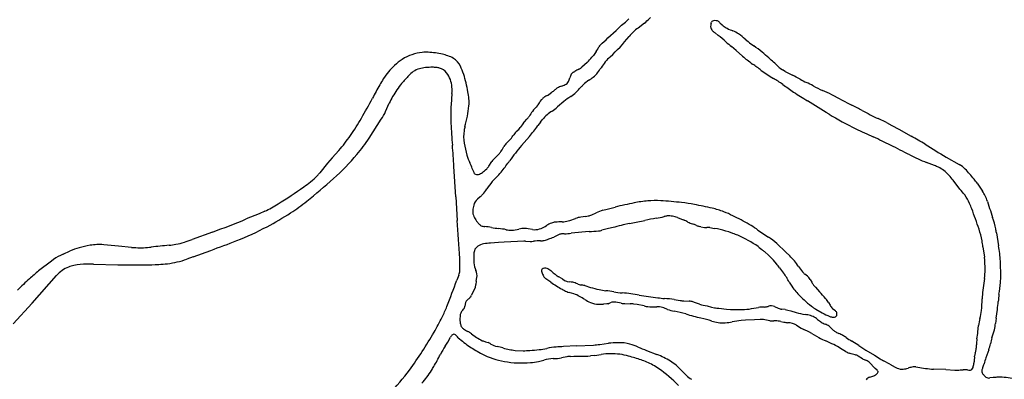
# Model space of a CAD drawing. Extents: x 0.09 to 7.78, y 0.05 to 9.07.
# Tile 10 of 12: x 2.72 to 5.58, y 6.16 to 7.2. Entities that reach past the tile are written whole.
import ezdxf

# ---------------------------------------------------------------- set-up
doc = ezdxf.new("R2010")
doc.units = 0

msp = doc.modelspace()

# ---------------------------------------------------------------- linework, layer by layer
at = {"layer": 'Default', "color": 132, "linetype": 'CONTINUOUS'}
for p, q in [((4.469779, 7.186991), (4.481186, 7.19597)), ((4.536472, 7.193216), (4.540328, 7.196437)), ((4.73075, 7.193564), (4.731763, 7.195958)), ((4.430199, 7.150035), (4.454792, 7.172213)), ((4.454792, 7.172213), (4.464699, 7.182326)), ((4.464699, 7.182326), (4.469779, 7.186991)), ((4.536472, 7.193216), (4.518043, 7.178949)), ((4.756657, 7.194396), (4.762773, 7.188181)), ((4.762773, 7.188181), (4.766057, 7.185371)), ((4.742269, 7.164535), (4.751378, 7.157697)), ((4.830208, 7.146325), (4.83831, 7.139552)), ((4.80395, 7.113534), (4.790319, 7.124773)), ((4.80395, 7.113534), (4.822494, 7.096902)), ((4.384003, 7.093677), (4.388021, 7.098693)), ((4.369851, 7.078954), (4.354673, 7.065148)), ((4.946216, 7.052747), (4.938966, 7.05694)), ((4.946216, 7.052747), (4.967658, 7.04205)), ((3.97629, 6.988378), (3.973542, 6.955101)), ((4.233542, 6.964459), (4.238333, 6.970971)), ((4.254213, 6.982883), (4.258196, 6.985522)), ((4.258196, 6.985522), (4.267387, 6.992294)), ((5.106944, 6.97162), (5.082186, 6.984653)), ((5.106944, 6.97162), (5.140874, 6.954601)), ((3.783208, 6.935887), (3.793681, 6.960279)), ((4.30174, 6.964724), (4.283621, 6.948976)), ((3.73501, 6.858187), (3.77057, 6.912967)), ((4.187016, 6.905358), (4.194579, 6.913465)), ((4.234004, 6.904763), (4.239318, 6.911672)), ((5.241262, 6.90348), (5.217048, 6.91496)), ((3.973188, 6.906215), (3.97343, 6.901141)), ((4.183301, 6.900725), (4.175229, 6.88879)), ((4.183301, 6.900725), (4.187016, 6.905358)), ((4.234004, 6.904763), (4.226466, 6.894528)), ((5.241262, 6.90348), (5.257272, 6.895427)), ((5.257272, 6.895427), (5.277189, 6.884417)), ((5.277189, 6.884417), (5.313166, 6.863836)), ((4.143173, 6.851116), (4.147011, 6.855273)), ((4.201672, 6.86321), (4.178859, 6.836367)), ((4.118871, 6.81902), (4.122228, 6.82437)), ((4.122228, 6.82437), (4.127513, 6.833704)), ((4.143173, 6.851116), (4.135372, 6.843604)), ((3.627218, 6.800556), (3.614299, 6.785381)), ((3.627218, 6.800556), (3.646808, 6.822504)), ((4.112562, 6.811504), (4.101098, 6.80019)), ((5.415455, 6.80283), (5.453429, 6.781396)), ((3.614299, 6.785381), (3.59125, 6.757061)), ((3.987247, 6.687583), (3.982146, 6.775328)), ((4.025227, 6.77103), (4.025313, 6.770934)), ((4.083807, 6.776198), (4.092629, 6.790272)), ((5.381004, 6.778406), (5.35806, 6.787374)), ((5.455486, 6.709752), (5.43593, 6.735252)), ((5.505361, 6.726774), (5.521021, 6.703943)), ((3.987247, 6.687583), (3.991686, 6.618345)), ((4.0583, 6.687436), (4.050263, 6.680596)), ((4.415511, 6.648002), (4.427847, 6.651569)), ((4.427847, 6.651569), (4.451409, 6.65726)), ((3.415218, 6.637771), (3.377168, 6.622549)), ((3.431697, 6.644954), (3.415218, 6.637771)), ((4.364915, 6.629914), (4.351926, 6.628057)), ((4.364915, 6.629914), (4.372944, 6.631488)), ((4.383207, 6.634827), (4.396608, 6.640669)), ((4.632728, 6.627071), (4.639705, 6.624086)), ((5.543986, 6.646844), (5.550611, 6.627194)), ((4.211254, 6.59173), (4.198104, 6.594261)), ((4.428058, 6.593891), (4.413041, 6.58956)), ((4.441101, 6.596759), (4.428058, 6.593891)), ((4.450806, 6.599154), (4.441101, 6.596759)), ((4.492776, 6.609269), (4.475028, 6.605121)), ((4.492776, 6.609269), (4.517501, 6.613947)), ((4.669887, 6.610406), (4.679913, 6.607198)), ((4.700963, 6.599595), (4.695893, 6.600729)), ((4.700963, 6.599595), (4.711571, 6.598212)), ((4.726914, 6.597583), (4.741004, 6.594877)), ((3.278785, 6.584464), (3.219542, 6.562825)), ((4.211254, 6.59173), (4.215764, 6.591327)), ((4.284731, 6.575896), (4.272809, 6.569749)), ((4.375842, 6.585979), (4.323293, 6.58115)), ((4.781999, 6.584846), (4.773438, 6.587427)), ((4.794575, 6.58022), (4.781999, 6.584846)), ((5.561578, 6.582305), (5.567724, 6.544369)), ((3.005551, 6.543167), (2.962325, 6.547382)), ((3.043238, 6.539921), (3.005551, 6.543167)), ((3.043238, 6.539921), (3.056244, 6.539081)), ((4.112252, 6.55432), (4.088701, 6.552282)), ((4.12809, 6.555246), (4.112252, 6.55432)), ((4.166799, 6.556852), (4.12809, 6.555246)), ((4.185104, 6.557697), (4.166799, 6.556852)), ((4.190624, 6.557747), (4.185104, 6.557697)), ((4.190624, 6.557747), (4.204239, 6.557363)), ((4.948595, 6.526073), (4.921755, 6.551051)), ((5.522428, 6.541666), (5.526557, 6.511038)), ((2.844333, 6.520512), (2.836126, 6.516606)), ((2.844333, 6.520512), (2.864413, 6.529419)), ((3.2228, 6.512052), (3.204011, 6.505414)), ((3.2228, 6.512052), (3.274079, 6.531161)), ((4.896945, 6.51766), (4.888668, 6.525422)), ((4.948595, 6.526073), (4.959877, 6.514974)), ((2.81016, 6.500055), (2.772916, 6.471041)), ((2.932114, 6.491166), (2.912979, 6.491067)), ((2.932114, 6.491166), (3.003263, 6.48936)), ((4.920844, 6.492267), (4.912377, 6.502477)), ((2.753831, 6.377677), (2.82533, 6.457528)), ((3.994197, 6.454243), (3.990535, 6.444355)), ((3.995994, 6.458454), (3.994197, 6.454243)), ((3.995994, 6.458454), (3.997648, 6.462759)), ((4.047045, 6.441152), (4.048509, 6.452124)), ((4.2944, 6.450317), (4.287302, 6.453851)), ((5.011793, 6.455512), (5.003991, 6.461613)), ((5.011793, 6.455512), (5.015075, 6.452496)), ((4.04347, 6.421944), (4.036831, 6.409118)), ((4.047045, 6.441152), (4.046099, 6.431349)), ((4.252844, 6.44604), (4.249529, 6.448451)), ((4.264316, 6.438441), (4.252844, 6.44604)), ((4.2944, 6.450317), (4.29835, 6.448005)), ((4.29835, 6.448005), (4.303934, 6.443768)), ((4.309421, 6.441436), (4.311967, 6.440795)), ((4.311967, 6.440795), (4.319099, 6.439575)), ((4.362781, 6.428345), (4.379321, 6.42341)), ((5.019657, 6.446344), (5.024205, 6.438007)), ((5.034363, 6.42363), (5.029276, 6.430041)), ((5.034363, 6.42363), (5.04629, 6.410345)), ((5.526984, 6.449061), (5.522299, 6.415072)), ((4.036831, 6.409118), (4.033427, 6.401023)), ((4.331619, 6.404498), (4.317712, 6.408602)), ((4.521476, 6.401008), (4.575705, 6.393211)), ((2.699129, 6.316696), (2.753831, 6.377677)), ((4.015712, 6.379237), (4.013952, 6.368844)), ((4.427152, 6.375093), (4.417914, 6.374521)), ((4.430975, 6.375784), (4.427152, 6.375093)), ((4.441754, 6.379913), (4.437393, 6.378317)), ((4.468913, 6.377064), (4.453228, 6.379845)), ((4.479892, 6.375961), (4.49508, 6.375589)), ((4.515811, 6.37334), (4.506168, 6.374797)), ((4.536136, 6.369155), (4.515811, 6.37334)), ((4.580966, 6.366287), (4.572822, 6.366474)), ((4.623399, 6.388059), (4.640717, 6.385248)), ((4.651326, 6.383978), (4.666772, 6.383063)), ((4.696982, 6.374319), (4.682955, 6.379481)), ((4.71903, 6.369263), (4.731924, 6.365909)), ((4.731924, 6.365909), (4.74097, 6.363915)), ((4.915192, 6.36748), (4.92623, 6.362426)), ((5.07241, 6.378778), (5.077072, 6.371007)), ((4.753361, 6.362366), (4.775712, 6.359831)), ((4.775712, 6.359831), (4.787672, 6.358885)), ((4.946883, 6.358524), (4.936771, 6.359828)), ((4.946883, 6.358524), (4.954132, 6.357239)), ((4.954132, 6.357239), (4.962673, 6.35494)), ((4.962673, 6.35494), (4.978783, 6.349968)), ((5.035741, 6.359866), (5.054285, 6.349412)), ((5.084371, 6.361986), (5.090912, 6.356791)), ((5.560784, 6.333587), (5.564493, 6.35915)), ((4.830872, 6.327638), (4.818016, 6.326517)), ((4.856924, 6.328859), (4.830872, 6.327638)), ((4.873957, 6.329719), (4.856924, 6.328859)), ((4.902044, 6.326175), (4.886822, 6.328919)), ((4.933798, 6.324176), (4.930153, 6.324847)), ((4.933798, 6.324176), (4.942829, 6.322166)), ((4.979856, 6.312902), (4.992837, 6.304873)), ((5.507707, 6.293865), (5.509039, 6.312083)), ((5.560784, 6.333587), (5.558813, 6.31845)), ((4.033395, 6.288238), (4.048225, 6.277678)), ((5.015249, 6.29369), (5.001086, 6.300294)), ((5.023943, 6.289222), (5.015249, 6.29369)), ((5.023943, 6.289222), (5.044887, 6.276826)), ((3.964106, 6.263618), (3.972061, 6.277812)), ((4.073922, 6.264854), (4.081331, 6.262387)), ((4.338629, 6.252755), (4.301332, 6.250609)), ((4.338629, 6.252755), (4.388034, 6.255306)), ((4.407068, 6.257194), (4.431701, 6.260245)), ((5.160518, 6.254351), (5.140478, 6.266397)), ((5.160518, 6.254351), (5.181263, 6.240804)), ((4.160206, 6.239782), (4.183273, 6.238791)), ((4.310606, 6.221101), (4.295605, 6.218152)), ((4.321463, 6.222354), (4.331612, 6.222564)), ((4.331612, 6.222564), (4.346255, 6.222385)), ((4.391703, 6.225118), (4.379796, 6.223686)), ((4.391703, 6.225118), (4.410264, 6.227936)), ((4.542571, 6.239482), (4.573202, 6.227709)), ((5.12213, 6.236754), (5.107989, 6.245646)), ((5.138925, 6.229985), (5.132531, 6.231869)), ((5.150296, 6.226995), (5.138925, 6.229985)), ((5.171428, 6.215094), (5.158869, 6.223191)), ((5.181263, 6.240804), (5.206493, 6.225634)), ((5.206493, 6.225634), (5.223537, 6.214737)), ((5.539464, 6.241373), (5.531097, 6.218243)), ((4.228112, 6.207584), (4.243565, 6.211538)), ((5.205268, 6.189688), (5.194309, 6.202388)), ((5.251593, 6.199636), (5.232525, 6.209644)), ((5.251593, 6.199636), (5.26673, 6.191053)), ((5.495684, 6.201218), (5.497258, 6.208631)), ((5.497258, 6.208631), (5.498123, 6.213578)), ((5.193069, 6.161732), (5.201366, 6.164323)), ((5.208497, 6.18672), (5.205268, 6.189688)), ((5.214277, 6.182038), (5.208497, 6.18672)), ((5.26673, 6.191053), (5.272172, 6.188342)), ((5.319206, 6.19152), (5.314889, 6.190895)), ((5.327397, 6.191364), (5.355489, 6.187362)), ((5.41439, 6.183897), (5.37879, 6.184966)), ((5.41439, 6.183897), (5.44035, 6.182498)), ((5.44035, 6.182498), (5.447259, 6.182305)), ((5.552562, 6.160505), (5.542436, 6.159263))]:
    msp.add_line(p, q, dxfattribs=at)
for centre, radius, start, end in [((4.431191, 7.254824), 0.077223, 310.347718, 320.819826), ((4.458357, 7.294569), 0.127864, 309.872026, 318.678137), ((4.738366, 7.192192), 0.007601, 118.030192, 150.296424), ((4.742716, 7.182079), 0.018594, 69.905843, 115.218823), ((4.741067, 7.17963), 0.021473, 43.445892, 68.018155), ((4.611692, 7.052991), 0.156958, 126.630361, 139.734619), ((4.74795, 7.184166), 0.018651, 169.937781, 197.2653), ((4.766056, 7.183687), 0.036662, 164.371057, 174.148878), ((4.751599, 7.187055), 0.023054, 201.432631, 226.997944), ((4.784441, 7.21862), 0.068583, 224.917062, 232.055372), ((4.807939, 7.239448), 0.068399, 232.242844, 243.515004), ((4.893073, 7.410312), 0.259298, 243.515004, 247.646815), ((4.755242, 7.075132), 0.103115, 57.288092, 67.646815), ((4.19294, 7.389184), 0.336875, 309.766544, 314.772711), ((4.09436, 7.468228), 0.50648, 312.568066, 321.716503), ((4.599281, 6.955087), 0.253347, 46.391007, 53.104929), ((5.020634, 7.414213), 0.369893, 228.186283, 231.489897), ((4.713776, 7.022089), 0.170268, 46.857332, 55.193275), ((5.06771, 7.433893), 0.373177, 232.068286, 235.310661), ((4.581388, 6.97129), 0.231566, 143.114416, 146.620378), ((4.347083, 7.147119), 0.061376, 323.114416, 338.066376), ((4.420849, 7.116558), 0.018484, 132.234401, 155.602539), ((4.681682, 6.876177), 0.305104, 49.698705, 55.310661), ((3.930228, 6.938674), 0.178525, 123.464278, 132.764672), ((3.90101, 6.982878), 0.125537, 95.036832, 123.464278), ((3.901786, 6.974073), 0.134377, 87.803955, 95.036832), ((3.898746, 6.894812), 0.213696, 76.464687, 87.803955), ((3.908339, 6.934658), 0.172711, 70.938238, 76.464687), ((3.938019, 7.020555), 0.081831, 58.762105, 70.938238), ((3.950654, 7.043545), 0.055633, 25.968445, 57.609502), ((4.12506, 7.328401), 0.349495, 314.460302, 317.808679), ((4.540673, 6.982323), 0.153292, 132.568066, 148.085388), ((4.97636, 7.268462), 0.23045, 228.112142, 232.293675), ((5.125281, 7.461098), 0.473938, 232.293675, 234.726731), ((3.507209, 5.491349), 2.120905, 48.987881, 49.698705), ((4.380719, 6.495778), 0.789779, 46.344063, 48.987881), ((3.942805, 6.925075), 0.197048, 132.764672, 147.611948), ((3.899609, 6.998079), 0.064851, 106.323311, 123.770322), ((3.907632, 6.970683), 0.093398, 95.324439, 106.323311), ((3.918883, 6.849967), 0.214637, 89.676873, 95.324439), ((3.919449, 6.950416), 0.114187, 84.25665, 89.676873), ((3.925674, 7.012312), 0.051978, 73.485442, 84.25665), ((3.927631, 7.021655), 0.042471, 39.018173, 72.433054), ((3.863148, 6.997876), 0.154326, 17.393553, 26.986224), ((4.3727, 6.999919), 0.065039, 114.961581, 126.197367), ((4.329406, 7.092926), 0.037551, 294.961581, 312.288941), ((4.250239, 7.163205), 0.188863, 322.712897, 328.085388), ((4.332769, 6.340686), 0.898432, 52.7213, 54.726731), ((5.078175, 7.319927), 0.332236, 232.7213, 239.992066), ((4.98549, 7.12961), 0.086286, 226.344063, 237.371949), ((4.119103, 6.813245), 0.405823, 147.611948, 150.443865), ((4.161795, 6.729913), 0.439236, 135.04098, 139.095281), ((3.910844, 6.988612), 0.079071, 126.726324, 139.201661), ((3.913995, 7.009156), 0.060945, 19.000043, 40.077472), ((3.885242, 6.999255), 0.091355, 4.810182, 19.000043), ((3.607781, 6.917881), 0.421929, 10.300768, 17.393553), ((4.278776, 7.044094), 0.042318, 329.826867, 345.810231), ((4.352469, 7.028405), 0.033096, 151.160367, 170.758386), ((4.334612, 7.038901), 0.012404, 128.653985, 153.841568), ((4.336274, 7.0346), 0.016859, 109.572391, 123.931042), ((4.322897, 7.069684), 0.020697, 291.928549, 303.397263), ((4.440644, 6.928037), 0.118636, 123.696791, 133.726237), ((4.242874, 7.224616), 0.237835, 303.696791, 307.551772), ((4.346338, 7.090032), 0.068077, 307.551772, 322.712897), ((4.715983, 6.692792), 0.391975, 55.263171, 59.992066), ((4.79886, 6.703681), 0.378136, 59.654311, 63.48722), ((5.124033, 7.272751), 0.277336, 241.076073, 245.476476), ((5.062574, 6.278234), 1.490432, 150.443865, 152.141643), ((4.067241, 6.824352), 0.30608, 140.866992, 149.469248), ((3.865096, 6.99756), 0.111573, 355.279646, 364.810182), ((4.20648, 7.081219), 0.107783, 304.408347, 309.900042), ((4.313608, 6.956754), 0.056468, 121.623054, 132.28185), ((4.317135, 6.939492), 0.073266, 107.384427, 116.888138), ((4.234687, 7.155692), 0.15832, 292.488384, 296.622075), ((4.299674, 7.030638), 0.017524, 289.872458, 333.52021), ((4.173644, 7.164425), 0.237929, 313.526873, 318.325362), ((4.448938, 6.919366), 0.130636, 133.726237, 138.325362), ((5.559422, 7.850072), 1.040196, 233.407011, 235.560666), ((4.90708, 6.797209), 0.245358, 60.468351, 65.476476), ((5.154554, 7.234055), 0.256716, 240.468351, 247.318788), ((4.927571, 6.690934), 0.331929, 62.237363, 67.318788), ((2.197331, 7.792636), 1.750407, 329.964438, 332.141643), ((3.952074, 6.892274), 0.172375, 149.469248, 156.763969), ((3.868141, 6.962151), 0.157878, 356.392169, 371.389574), ((4.265736, 6.9498), 0.034629, 127.661195, 142.310576), ((4.295864, 6.90108), 0.091796, 116.98317, 123.965476), ((4.51397, 6.698058), 0.340811, 124.272856, 128.514943), ((4.243644, 7.094744), 0.139226, 304.272856, 312.389166), ((5.507423, 7.813761), 0.981097, 236.866026, 239.635043), ((2.0007, 2.070379), 5.748398, 57.67918, 58.415297), ((4.236289, 6.933405), 0.263641, 175.279646, 179.153714), ((3.750146, 6.977849), 0.27675, 348.357042, 354.685493), ((4.574883, 6.638591), 0.470337, 138.093073, 140.744022), ((4.072189, 7.07514), 0.195665, 321.276808, 325.551579), ((4.180369, 7.067782), 0.157403, 303.768085, 310.993466), ((4.793462, 6.261963), 0.774883, 60.877534, 63.362666), ((5.558505, 7.635207), 0.797088, 240.877534, 244.63517), ((3.035026, 7.308299), 0.782773, 325.547941, 329.964438), ((3.617708, 7.012198), 0.182246, 327.010493, 335.246102), ((4.470615, 6.929944), 0.497992, 179.153714, 182.731084), ((3.379768, 7.054166), 0.654908, 345.629816, 348.357042), ((4.144895, 6.959815), 0.067948, 316.988198, 325.264505), ((4.49881, 6.73562), 0.351073, 145.153842, 148.107833), ((4.312947, 6.855046), 0.092885, 130.16103, 142.436752), ((4.381628, 6.766782), 0.204683, 123.768085, 128.919079), ((5.570647, 7.744855), 0.955777, 238.702291, 244.023582), ((5.65401, 6.981309), 1.682491, 182.731084, 184.900352), ((4.161203, 6.853961), 0.151766, 165.629816, 170.044511), ((4.121684, 6.929967), 0.067547, 310.834917, 322.43872), ((3.7642, 7.235015), 0.574127, 319.638944, 323.626085), ((6.096471, 8.824083), 2.156286, 244.023582, 245.524708), ((3.326794, 7.108132), 0.428944, 318.249451, 325.547941), ((3.360179, 7.101508), 0.446882, 319.432261, 327.010493), ((4.115189, 6.862038), 0.105048, 170.044511, 190.350298), ((4.014179, 6.958811), 0.168417, 322.064622, 327.393017), ((4.205217, 6.833313), 0.060202, 130.834917, 144.752934), ((4.606649, 5.551227), 1.439705, 63.299988, 65.524708), ((4.8548, 6.013827), 0.96572, 58.85357, 61.664293), ((1.713392, 6.643455), 2.272583, 3.326629, 4.900352), ((4.269776, 6.885106), 0.261314, 189.236176, 197.101251), ((4.168379, 6.809331), 0.047582, 133.921495, 149.187145), ((4.705464, 6.388808), 0.691102, 139.638944, 144.297474), ((-1.319866, -6.232332), 14.629696, 63.056067, 63.299988), ((6.438136, 8.539047), 2.015025, 237.460621, 239.500707), ((3.219482, 7.206006), 0.621839, 311.492786, 320.549195), ((4.198241, 6.863098), 0.18647, 197.101251, 204.447831), ((4.154932, 6.745643), 0.076639, 134.623248, 144.385717), ((4.063757, 6.858876), 0.068015, 315.854384, 324.127895), ((5.55813, 7.299214), 0.549552, 243.056067, 248.650258), ((3.201993, 6.410176), 0.907902, 22.258627, 24.447831), ((3.989331, 6.858019), 0.125517, 307.152839, 314.524266), ((4.039628, 6.806879), 0.053787, 314.524266, 325.220535), ((3.547326, 7.221092), 0.735075, 321.472557, 324.297474), ((5.309972, 6.596686), 0.19511, 64.851528, 68.650258), ((5.351736, 6.685647), 0.096832, 54.112826, 64.851528), ((5.414751, 6.712872), 0.078686, 44.546259, 60.557191), ((4.940333, 6.277908), 0.722277, 39.651295, 42.736946), ((2.130851, 8.436792), 2.264992, 308.912657, 311.492786), ((3.454414, 6.870833), 0.177938, 308.259984, 317.023574), ((3.445679, 6.878971), 0.189876, 317.023574, 320.055027), ((4.049735, 6.76602), 0.014099, 237.889929, 287.334016), ((4.046032, 6.78319), 0.031632, 284.469405, 307.152839), ((4.493958, 6.373123), 0.537087, 135.815297, 138.167091), ((3.909651, 6.932602), 0.271927, 317.089408, 321.472557), ((5.342168, 6.677102), 0.1094, 41.575785, 52.676026), ((5.227727, 6.575583), 0.262379, 37.484331, 41.575785), ((5.336868, 6.611199), 0.204322, 34.4474, 38.647162), ((2.698491, 7.905803), 1.459867, 301.898971, 305.426971), ((3.25356, 7.125523), 0.502297, 305.426971, 308.259984), ((3.989771, 6.764855), 0.103839, 316.702621, 328.438807), ((4.20192, 6.634538), 0.145139, 138.167091, 148.438807), ((5.048509, 6.374267), 0.527428, 37.109796, 39.499914), ((4.073728, 6.654345), 0.035209, 131.791984, 165.97633), ((3.994683, 6.766736), 0.101665, 308.737344, 314.031283), ((5.370343, 6.617755), 0.123864, 23.824992, 37.109796), ((5.428918, 6.640767), 0.111688, 26.337053, 34.4474), ((5.412114, 6.637055), 0.128461, 16.714232, 24.49538), ((3.291206, 6.940066), 0.326847, 295.457178, 303.146106), ((3.20761, 7.102953), 0.550776, 302.857313, 308.912657), ((4.120185, 6.64097), 0.083541, 164.79721, 175.910482), ((4.766043, 5.35467), 1.340051, 101.134936, 103.57938), ((4.585548, 6.271699), 0.405427, 95.562491, 101.134936), ((4.568336, 6.448431), 0.227859, 86.060075, 95.562491), ((4.460666, 4.885131), 1.794863, 84.105164, 86.060075), ((4.605118, 6.284198), 0.388358, 78.575124, 84.105164), ((4.033107, 3.453682), 3.276094, 77.643268, 78.575124), ((4.686494, 6.436192), 0.222853, 68.588434, 77.643268), ((5.239595, 6.56002), 0.266792, 20.300873, 23.824992), ((3.217115, 5.811847), 2.423221, 18.799926, 20.300873), ((6.13095, 6.852911), 0.622085, 196.714232, 199.344774), ((2.634581, 8.394723), 1.921467, 289.588752, 292.734948), ((3.003927, 7.418312), 0.926193, 297.931815, 302.857313), ((4.072357, 6.64439), 0.035591, 175.910482, 191.630111), ((4.073453, 6.645453), 0.036888, 192.90483, 205.75022), ((4.115679, 6.66582), 0.083769, 205.75022, 216.008761), ((4.218856, 6.934302), 0.331421, 286.772846, 290.623113), ((4.364516, 6.539973), 0.08898, 98.134624, 108.97164), ((4.353634, 6.708289), 0.079192, 284.112922, 291.927585), ((4.463124, 6.497241), 0.1581, 107.526848, 114.879873), ((4.610855, 6.321349), 0.305841, 97.498396, 103.74855), ((4.535733, 6.841386), 0.219652, 279.22426, 285.35257), ((4.609013, 6.574484), 0.057127, 95.788359, 105.35257), ((4.608421, 6.580325), 0.051256, 78.44831, 95.788359), ((4.604939, 6.544803), 0.086835, 71.33569, 80.891983), ((4.677442, 6.702689), 0.087193, 244.354339, 251.97058), ((4.649468, 6.341769), 0.324276, 63.518514, 68.588434), ((4.169026, 5.377371), 1.401722, 61.303174, 63.518514), ((5.297637, 6.541906), 0.266964, 11.167032, 18.631004), ((3.042643, 7.34529), 0.843542, 291.337734, 297.931815), ((-4.445832, 6.008228), 8.459548, 3.385895, 4.135858), ((4.110776, 6.659487), 0.076112, 214.321623, 222.583765), ((4.071511, 6.623402), 0.022785, 222.583765, 244.470075), ((4.074558, 6.633946), 0.033661, 247.526902, 264.939402), ((4.050422, 6.361384), 0.239968, 80.182233, 84.939402), ((4.152312, 6.950179), 0.357577, 260.182233, 263.531265), ((4.079749, 6.310197), 0.286505, 79.015281, 83.531265), ((4.191894, 6.496611), 0.098546, 91.963962, 102.155215), ((4.189254, 6.548277), 0.046828, 79.105585, 90.901504), ((4.216839, 6.640642), 0.049328, 268.751136, 292.864481), ((4.195468, 6.691322), 0.104328, 292.864481, 302.627361), ((4.295553, 6.534987), 0.081299, 111.24203, 122.627361), ((4.282025, 6.566358), 0.047174, 95.913797, 109.732247), ((4.300353, 6.389425), 0.225054, 90.739706, 95.913797), ((4.294948, 6.690298), 0.075879, 271.887514, 284.929691), ((4.529256, 6.332847), 0.277622, 101.264119, 106.414263), ((4.443263, 7.006316), 0.39933, 280.71394, 283.74855), ((4.633358, 6.567249), 0.055241, 57.258136, 71.97058), ((4.684704, 6.648546), 0.040916, 238.353545, 248.768793), ((4.662127, 6.551613), 0.058361, 63.555008, 72.256279), ((4.712116, 6.652116), 0.053887, 243.555008, 252.47952), ((4.717384, 6.64279), 0.044955, 262.571428, 271.285174), ((4.72106, 6.54594), 0.051974, 83.53322, 92.942532), ((4.701702, 6.349451), 0.248552, 73.224968, 80.902002), ((4.730232, 6.415253), 0.221926, 53.398228, 59.730627), ((4.149712, 6.670634), 0.08066, 259.015281, 270.003026), ((4.144749, 6.704482), 0.114615, 272.4838, 283.314542), ((4.213366, 6.712234), 0.154387, 286.776251, 292.645058), ((4.302681, 6.538033), 0.041902, 103.445283, 115.363663), ((4.301917, 6.535572), 0.044138, 87.970503, 101.737917), ((4.303786, 6.710009), 0.130328, 269.865664, 278.608349), ((4.316222, 7.674477), 1.090129, 273.135102, 274.578559), ((4.394918, 6.663437), 0.076067, 276.283568, 283.783522), ((4.759402, 6.466536), 0.119001, 65.671613, 72.808136), ((4.689996, 6.291236), 0.307458, 54.698064, 67.344508), ((5.394504, 7.343856), 0.919855, 234.669128, 237.319783), ((4.806409, 6.427108), 0.169311, 47.057541, 57.319783), ((5.293128, 6.518577), 0.230211, 10.090373, 18.799926), ((5.230812, 6.528714), 0.335079, 9.203048, 11.167032), ((2.940155, 6.358678), 0.186788, 105.293881, 113.922352), ((2.980796, 6.210058), 0.340864, 99.859725, 105.293881), ((2.947892, 6.399371), 0.148713, 84.430793, 99.859725), ((3.068994, 6.816509), 0.277721, 267.368648, 276.592359), ((3.392435, 4.017815), 2.539602, 95.416052, 96.592359), ((3.128516, 6.801468), 0.256535, 275.416052, 279.891325), ((3.142233, 6.7228), 0.17668, 279.891325, 288.132062), ((3.049122, 7.007135), 0.475872, 288.132062, 290.984787), ((2.21545, 9.458965), 3.113315, 289.878872, 291.363469), ((4.064653, 6.52326), 0.024043, 122.84089, 163.120341), ((4.076596, 6.504757), 0.046066, 99.988111, 122.84089), ((4.094649, 6.402252), 0.150148, 92.270182, 99.988111), ((4.206946, 6.653268), 0.095943, 268.383322, 274.256616), ((4.231152, 6.422731), 0.135936, 88.832946, 97.220393), ((4.233455, 6.601743), 0.043106, 270.619266, 285.412236), ((4.20474, 6.705906), 0.151155, 285.412236, 290.60212), ((4.993359, 6.684635), 0.189992, 228.582684, 233.986819), ((5.155981, 6.494171), 0.369512, 7.384902, 10.090373), ((5.211715, 6.479899), 0.361799, 3.167904, 10.264509), ((2.910591, 6.371135), 0.163422, 117.107395, 127.919189), ((3.617834, 6.485306), 0.381781, 358.320514, 363.385895), ((4.222755, 6.513468), 0.183265, 178.97601, 185.853603), ((4.089048, 6.515858), 0.049536, 163.120341, 178.97601), ((4.838528, 6.469018), 0.075468, 48.364778, 55.153764), ((4.792771, 6.396345), 0.159905, 41.584061, 49.347099), ((4.763688, 6.322898), 0.27456, 40.244265, 44.392971), ((5.286096, 6.478623), 0.242636, 359.258313, 367.677502), ((2.89238, 6.400986), 0.087708, 111.536111, 139.859415), ((2.894325, 6.396057), 0.093007, 101.666823, 111.536111), ((2.913958, 6.300974), 0.190096, 90.295163, 101.666823), ((3.056879, 8.601106), 2.112427, 268.545609, 270.680543), ((3.069946, 7.500987), 1.01223, 270.680543, 272.983303), ((3.103084, 6.865134), 0.375514, 272.983303, 276.876544), ((3.116642, 6.752714), 0.26228, 276.876544, 289.457824), ((4.101529, 6.498742), 0.061211, 183.713861, 205.255204), ((4.247297, 6.466181), 0.013484, 64.653696, 129.078919), ((4.787994, 6.375817), 0.176663, 36.361638, 41.236057), ((5.105037, 6.594731), 0.208766, 213.154609, 218.657985), ((4.798662, 6.3525), 0.22874, 35.212049, 40.244265), ((5.135613, 6.579862), 0.17786, 212.463895, 218.89694), ((4.674358, 6.450158), 0.899979, 0.501181, 3.167904), ((3.075666, 6.082411), 0.492637, 127.919189, 131.97805), ((3.954471, 6.475436), 0.045, 343.63778, 358.320514), ((4.017128, 6.458927), 0.03211, 347.769579, 385.255204), ((4.248983, 6.471774), 0.012155, 173.897862, 199.804958), ((4.242724, 6.472273), 0.00588, 131.909339, 172.248548), ((4.336882, 6.507023), 0.106851, 201.6192, 208.424029), ((4.264044, 6.4676), 0.024029, 208.424029, 232.83751), ((4.241741, 6.449262), 0.031232, 57.4051, 68.733404), ((4.205967, 6.393313), 0.09764, 49.932336, 57.4051), ((4.438934, 6.660808), 0.257101, 228.572347, 231.523943), ((4.321878, 6.513522), 0.068964, 231.523943, 239.909806), ((4.874948, 6.405719), 0.089063, 31.549262, 41.146459), ((4.740929, 6.331857), 0.242026, 26.258723, 29.849753), ((5.031991, 6.49742), 0.045455, 220.036542, 231.976145), ((4.990989, 6.429771), 0.033113, 30.030999, 43.334624), ((5.275848, 6.478755), 0.252886, 353.256688, 359.258313), ((5.357658, 6.456136), 0.216653, 355.037299, 360.501181), ((3.215172, 5.927353), 0.701215, 131.97805, 135.936089), ((1.603689, 7.304183), 2.536994, 338.339236, 340.189143), ((4.012358, 6.435709), 0.034021, 336.134063, 352.638085), ((4.477166, 6.74271), 0.371329, 235.025402, 240.954404), ((4.315181, 6.462613), 0.021946, 239.1727, 254.784205), ((4.308621, 6.352571), 0.087632, 77.102315, 83.132531), ((4.313093, 6.372099), 0.067599, 65.249404, 77.102315), ((4.357902, 6.471233), 0.041197, 246.377437, 262.072454), ((4.33908, 6.336068), 0.095272, 75.59573, 82.072454), ((4.499668, 6.826748), 0.420909, 253.38611, 256.967853), ((5.078177, 6.50405), 0.136702, 208.445964, 214.617645), ((5.093311, 6.514497), 0.155092, 214.617645, 221.832478), ((5.085665, 6.471535), 0.07001, 208.613979, 216.347498), ((4.753156, 6.529095), 0.825453, 351.225129, 353.621723), ((4.012378, 6.408349), 0.022168, 305.841515, 326.822771), ((4.002575, 6.413994), 0.033468, 327.917141, 337.197557), ((4.353756, 6.512424), 0.110158, 238.917016, 246.96595), ((4.340314, 6.4852), 0.079863, 248.198825, 253.559611), ((4.298007, 6.309588), 0.100686, 60.173315, 70.498403), ((4.140674, 6.035165), 0.417011, 57.786929, 60.173315), ((4.440829, 6.57254), 0.159982, 256.967853, 263.900507), ((4.378822, 5.992272), 0.423591, 80.711565, 83.900507), ((4.500159, 6.734176), 0.32817, 260.711565, 265.135031), ((4.42002, 5.792628), 0.616782, 80.532226, 85.135031), ((4.645791, 6.880647), 0.492449, 261.81777, 264.092455), ((5.498545, 6.894293), 0.710452, 222.857722, 225.593474), ((4.784002, 6.157219), 0.36451, 39.79104, 43.981602), ((5.807243, 6.375799), 0.287638, 172.152471, 177.211868), ((5.97561, 6.350101), 0.410111, 172.565013, 175.569291), ((3.564399, 6.525477), 0.42731, 333.769236, 338.339236), ((3.987033, 6.375131), 0.027644, 326.798203, 346.85426), ((4.027523, 6.376546), 0.012114, 146.099243, 167.162277), ((4.042353, 6.363494), 0.031805, 122.299498, 141.480006), ((4.423919, 6.484724), 0.114338, 237.786929, 247.09713), ((4.405927, 6.442137), 0.068106, 247.09713, 267.995684), ((4.407348, 6.482723), 0.108716, 267.995684, 275.577747), ((4.421216, 6.409907), 0.035491, 285.960293, 297.117822), ((4.447327, 6.352391), 0.02808, 77.869107, 101.448366), ((4.484335, 6.475374), 0.099512, 261.084447, 267.441098), ((4.492174, 6.256914), 0.11871, 83.230261, 88.597397), ((4.56411, 6.491056), 0.125069, 257.075116, 267.066376), ((4.561148, 6.558831), 0.192711, 268.977645, 273.472946), ((4.577627, 6.326432), 0.039995, 72.392398, 85.21116), ((4.496114, 6.098065), 0.282452, 67.582963, 70.644835), ((4.553104, 5.812681), 0.579656, 83.034591, 85.844691), ((4.661224, 6.511595), 0.128, 260.781, 265.564934), ((4.662183, 6.324317), 0.058924, 74.462141, 85.533851), ((4.660714, 6.319031), 0.064411, 69.800242, 74.462141), ((4.761592, 6.605446), 0.239988, 254.382056, 259.784521), ((4.583039, 7.998595), 1.65865, 278.95536, 279.912706), ((4.893519, 6.149552), 0.216596, 91.789014, 96.61401), ((4.882219, 6.418011), 0.052166, 274.990938, 286.218495), ((4.907281, 6.335551), 0.034027, 90.368752, 107.960617), ((4.905257, 6.345781), 0.023865, 65.399023, 85.662153), ((5.119662, 6.507479), 0.168993, 225.593474, 235.085733), ((5.095929, 6.458722), 0.115737, 230.901243, 238.664866), ((4.992347, 6.33075), 0.093363, 30.958362, 39.79104), ((5.112739, 6.392402), 0.041592, 210.958362, 226.995555), ((5.059003, 6.400303), 0.461062, 354.432118, 358.693531), ((5.024352, 6.423809), 0.543997, 353.173707, 355.569291), ((3.269236, 6.670912), 0.756357, 329.988001, 333.769236), ((4.110675, 6.330837), 0.111137, 174.533899, 182.401566), ((4.021653, 6.339969), 0.021659, 150.60293, 176.147191), ((4.027686, 6.33487), 0.029455, 137.206547, 147.721653), ((3.972608, 6.385861), 0.045603, 317.206547, 325.441704), ((4.650936, 6.494221), 0.143029, 250.769225, 258.822815), ((4.529857, 5.881445), 0.481595, 74.642482, 78.822815), ((4.846451, 6.962259), 0.644754, 252.94981, 256.989035), ((4.765806, 6.512259), 0.150409, 260.495541, 265.253612), ((4.805585, 6.975084), 0.616459, 268.334862, 270.802682), ((4.817267, 6.550543), 0.191882, 269.090608, 277.174895), ((4.942897, 6.407357), 0.047922, 249.647994, 262.65585), ((5.042127, 6.580251), 0.238836, 254.619979, 260.948312), ((4.982347, 6.205003), 0.141144, 74.456624, 80.948312), ((5.004026, 6.282947), 0.060241, 67.04862, 74.456624), ((5.006775, 6.289438), 0.053193, 49.896811, 67.04862), ((5.12551, 6.468912), 0.139116, 239.203972, 249.359754), ((5.088119, 6.369647), 0.033042, 249.359754, 266.547387), ((5.087525, 6.351822), 0.015221, 264.739692, 291.377262), ((5.075385, 6.337237), 0.024969, 40.474763, 51.548927), ((5.090536, 6.343548), 0.006422, 293.266656, 338.264761), ((5.085017, 6.345456), 0.012307, 359.904712, 400.474763), ((5.085754, 6.345455), 0.011571, 338.264761, 359.904712), ((5.359291, 6.375047), 0.159791, 344.714926, 352.998298), ((4.054429, 6.328478), 0.054843, 182.401566, 193.116566), ((4.026166, 6.321893), 0.025822, 193.116566, 213.922123), ((4.024032, 6.321562), 0.023885, 216.121264, 234.616101), ((4.514671, 5.633989), 0.724516, 72.478855, 75.073434), ((4.764386, 6.424966), 0.104943, 252.478855, 262.878238), ((4.765813, 6.481772), 0.161586, 264.873731, 279.54128), ((4.851388, 6.038441), 0.290002, 96.607832, 101.696342), ((4.875817, 6.255749), 0.073993, 81.446812, 91.440283), ((4.911674, 6.39287), 0.067386, 261.784132, 271.747307), ((4.918278, 6.235095), 0.090535, 82.462816, 92.880191), ((4.961794, 6.40737), 0.087289, 257.45177, 264.914481), ((4.95223, 6.266157), 0.054299, 59.417772, 88.073036), ((5.126063, 6.43108), 0.131989, 229.896811, 235.678943), ((5.088029, 6.380227), 0.0686, 237.967425, 248.751632), ((5.047029, 6.274788), 0.04453, 52.53487, 68.751632), ((4.906088, 6.119701), 0.253964, 44.877621, 48.576346), ((5.687288, 6.285409), 0.180234, 164.714926, 171.489199), ((5.404445, 6.335542), 0.155312, 346.699956, 353.681699), ((2.843838, 6.916634), 1.247624, 323.94405, 329.988001), ((3.9942, 6.266103), 0.025044, 129.689595, 152.126461), ((3.981788, 6.280659), 0.005923, 90.528283, 127.22188), ((3.981377, 6.278707), 0.007882, 50.327277, 87.403536), ((3.936582, 6.224699), 0.07805, 41.806181, 50.327277), ((4.057032, 6.368025), 0.080874, 234.616101, 244.402841), ((3.954271, 6.17043), 0.141913, 56.113142, 61.451618), ((5.045372, 6.389799), 0.099862, 238.259381, 243.674563), ((5.112349, 6.328014), 0.039236, 227.912141, 242.329603), ((5.155619, 6.410535), 0.132414, 242.329603, 246.638023), ((5.06413, 6.198729), 0.098308, 59.583631, 66.638023), ((5.036108, 6.150998), 0.153656, 55.248892, 59.583631), ((5.16383, 6.328952), 0.345663, 350.753069, 354.17405), ((5.14181, 6.414574), 0.429401, 341.220004, 344.498694), ((4.163434, 6.115256), 0.247868, 146.54765, 152.954785), ((3.788691, 6.367252), 0.203741, 325.513779, 329.425969), ((4.170646, 6.465496), 0.25801, 227.023246, 236.553187), ((4.234409, 6.562025), 0.373697, 236.553187, 242.789485), ((4.092831, 6.334154), 0.071966, 231.697847, 246.867659), ((4.099382, 6.356892), 0.095495, 248.612891, 254.53734), ((4.061737, 6.21278), 0.053336, 58.143176, 68.446723), ((4.114358, 6.293431), 0.042992, 235.306815, 261.28968), ((4.095776, 6.158833), 0.092889, 71.736859, 82.532898), ((4.321302, 5.733076), 0.517918, 92.209743, 94.624026), ((4.35876, 6.647226), 0.393012, 274.271715, 277.060432), ((4.463167, 6.006195), 0.255991, 90.734613, 97.060432), ((4.461548, 6.132415), 0.129761, 75.284968, 90.734613), ((4.440851, 6.07033), 0.195113, 66.540386, 74.037313), ((5.147947, 6.463835), 0.213526, 241.140774, 247.078603), ((4.861372, 5.786122), 0.522286, 64.22516, 67.078603), ((5.001469, 6.076252), 0.200102, 57.837024, 64.22516), ((5.298227, 6.528826), 0.306192, 235.248892, 238.989432), ((5.426215, 6.253115), 0.077095, 351.235786, 361.723982), ((5.640859, 6.25129), 0.137646, 170.753069, 178.27432), ((5.3994, 6.28842), 0.147754, 341.432914, 348.61733), ((5.776469, 6.212508), 0.23688, 164.368516, 168.61733), ((3.237038, 6.5882), 0.792269, 330.027912, 332.954785), ((4.170322, 6.437382), 0.233544, 242.789485, 259.818527), ((4.163787, 6.364926), 0.124136, 251.736859, 260.424088), ((4.174697, 6.384686), 0.145627, 257.483546, 264.289019), ((4.185667, 6.387434), 0.148662, 269.077044, 276.800627), ((4.153465, 7.039419), 0.801151, 273.564271, 275.473512), ((4.193308, 6.544371), 0.304653, 276.895243, 281.249524), ((4.298429, 6.015868), 0.234203, 94.624026, 101.249524), ((4.326453, 6.131435), 0.091056, 93.141327, 100.022482), ((4.350272, 6.551913), 0.329552, 269.301605, 275.139872), ((4.43923, 6.000041), 0.229729, 90.214625, 97.243555), ((4.443162, 6.064602), 0.165235, 73.257978, 91.661812), ((4.307701, 5.548288), 0.698944, 71.705439, 74.816744), ((4.761918, 6.810159), 0.61138, 246.540386, 248.9751), ((4.489702, 6.010465), 0.232738, 58.189498, 68.9751), ((5.152565, 6.288051), 0.059647, 239.318374, 250.374007), ((5.138325, 6.188453), 0.040358, 59.399997, 72.744991), ((5.522026, 6.223479), 0.024006, 159.173974, 180.735024), ((5.426849, 6.217627), 0.07139, 356.748607, 364.454213), ((5.449579, 6.252194), 0.053928, 338.024231, 348.419462), ((3.640428, 6.355565), 0.326606, 327.736481, 330.027912), ((4.180708, 6.495211), 0.292298, 259.818527, 274.795018), ((4.191958, 6.361096), 0.157712, 274.795018, 283.252475), ((4.276341, 6.083433), 0.132231, 92.165662, 104.351556), ((4.264582, 6.394392), 0.178951, 272.165662, 279.983564), ((4.458134, 6.003299), 0.21971, 67.099001, 71.705439), ((4.471551, 6.035059), 0.185232, 54.703933, 67.099001), ((4.535979, 6.085072), 0.144945, 42.209047, 58.189498), ((5.203482, 6.273964), 0.067031, 241.432165, 250.59619), ((5.17134, 6.180815), 0.031512, 43.20406, 71.74165), ((5.306986, 6.35151), 0.16022, 238.611715, 242.30652), ((5.454712, 6.202995), 0.041011, 340.818881, 357.516798), ((5.455858, 6.218618), 0.072077, 337.227921, 345.540987), ((5.71425, 6.15199), 0.194767, 160.113117, 165.540987), ((3.118074, 6.741441), 0.923018, 317.130026, 322.716467), ((3.658491, 6.344161), 0.305244, 319.039726, 327.736481), ((4.337601, 5.845848), 0.417058, 44.378228, 54.703933), ((4.824579, 6.346842), 0.244688, 222.209047, 227.382199), ((4.721934, 6.235285), 0.093093, 227.382199, 239.148223), ((5.189597, 6.199331), 0.036933, 288.581403, 297.982909), ((5.195143, 6.190665), 0.026692, 296.198817, 318.513671), ((5.208127, 6.17476), 0.009529, 25.419091, 49.800498), ((5.209728, 6.178011), 0.007385, 317.09829, 352.074396), ((5.213121, 6.177295), 0.003932, 355.588138, 383.291786), ((5.286868, 6.217831), 0.032949, 243.510744, 275.832544), ((5.283271, 6.253046), 0.068347, 275.832544, 287.93542), ((5.339837, 6.078283), 0.115343, 102.491344, 107.93542), ((5.322487, 6.148553), 0.043092, 83.456728, 94.365684), ((5.39781, 6.484445), 0.300082, 261.892467, 266.365898), ((5.444801, 6.387702), 0.205412, 270.685634, 275.685295), ((5.468339, 6.132105), 0.051295, 79.945197, 93.565267), ((5.482486, 6.204693), 0.022683, 256.77119, 278.127985), ((5.484239, 6.190448), 0.008338, 280.04117, 312.516808), ((5.480438, 6.194594), 0.013963, 312.516808, 338.693274), ((5.52912, 6.179578), 0.010478, 162.830359, 195.172762), ((5.539621, 6.183637), 0.021706, 198.262696, 222.232975), ((5.571242, 6.166563), 0.054564, 153.722681, 162.830359), ((5.551817, 6.189339), 0.034797, 215.670906, 232.000716), ((5.205302, 6.131818), 0.032319, 112.242021, 136.161394), ((5.538417, 6.172642), 0.013392, 233.201385, 262.504283), ((5.539997, 6.184652), 0.025506, 262.504283, 275.488361), ((5.569318, 6.007929), 0.153493, 91.031206, 96.267284), ((5.569905, 5.975298), 0.186129, 76.550141, 91.031206)]:
    msp.add_arc(centre, radius, start, end, dxfattribs=at)

doc.saveas('drawing.dxf')
